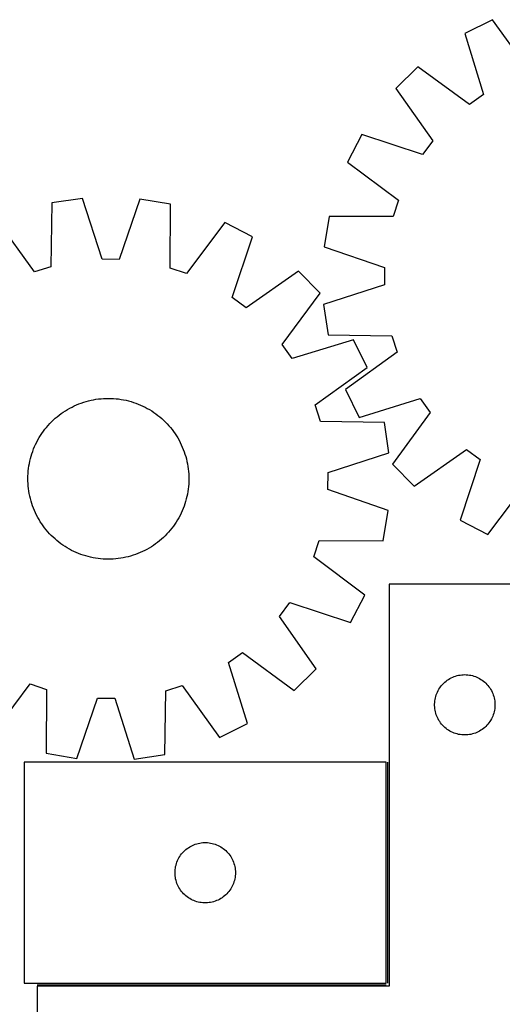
# Model space of a CAD drawing. Header units: millimetres. Extents: x 7 to 1493, y 7 to 2993.
# Tile 7 of 13: x 290 to 530, y 2488 to 2977. Entities that reach past the tile are written whole.
import ezdxf

# ---------------------------------------------------------------- set-up
doc = ezdxf.new("R2010")
doc.units = ezdxf.units.MM
doc.layers.add('COMMON', color=5, linetype='CONTINUOUS', true_color=0x0000ff)
doc.layers.add('CUT', color=7, linetype='CONTINUOUS', true_color=0x000000)

msp = doc.modelspace()

# ---------------------------------------------------------------- linework, layer by layer
at = {"layer": 'COMMON'}
for p, q in [((473.100555, 2498.04251), (473.100555, 2608.04251)), ((298.850555, 2497.292509), (472.350554, 2497.292509))]:
    msp.add_line(p, q, dxfattribs=at)
at = {"layer": 'CUT'}
for p, q in [((525.085129, 2977.288427), (511.313801, 2970.426864)), ((543.666338, 2951.525791), (525.085129, 2977.288427)), ((511.313801, 2970.426864), (520.690181, 2940.077922)), ((488.07548, 2953.860444), (477.098507, 2943.079135)), ((513.708352, 2935.10063), (488.07548, 2953.860444)), ((477.098507, 2943.079135), (495.394314, 2917.113037)), ((520.690181, 2940.077922), (513.708352, 2935.10063)), ((460.116856, 2920.142497), (453.008743, 2906.496792)), ((490.292267, 2910.221847), (460.116856, 2920.142497)), ((495.394314, 2917.113037), (490.292267, 2910.221847)), ((453.008743, 2906.496792), (478.433054, 2887.45528)), ((306.177397, 2886.133001), (305.674823, 2854.372614)), ((321.398016, 2888.383178), (306.177397, 2886.133001)), ((331.068985, 2858.126821), (321.398016, 2888.383178)), ((349.935348, 2888.089081), (339.642873, 2858.038461)), ((365.10636, 2885.525696), (349.935348, 2888.089081)), ((364.95427, 2853.761697), (365.10636, 2885.525696)), ((478.433054, 2887.45528), (475.710215, 2879.324751)), ((443.946043, 2879.435134), (441.402581, 2864.26077)), ((475.710215, 2879.324751), (443.946043, 2879.435134)), ((297.493266, 2851.807172), (278.9459, 2877.594183)), ((392.156095, 2876.427472), (373.081217, 2851.028185)), ((405.792455, 2869.301448), (392.156095, 2876.427472)), ((395.832193, 2839.139089), (405.792455, 2869.301448)), ((441.402581, 2864.26077), (471.466688, 2854.00776)), ((339.642873, 2858.038461), (331.068985, 2858.126821)), ((305.674823, 2854.372614), (297.493266, 2851.807172)), ((373.081217, 2851.028185), (364.95427, 2853.761697)), ((428.706776, 2852.289696), (402.716678, 2834.027999)), ((439.473663, 2841.298577), (428.706776, 2852.289696)), ((471.466688, 2854.00776), (471.389586, 2845.433763)), ((471.389586, 2845.433763), (441.145954, 2835.723076)), ((420.680209, 2815.690359), (439.473663, 2841.298577)), ((402.716678, 2834.027999), (395.832193, 2839.139089)), ((441.145954, 2835.723076), (443.416114, 2820.505424)), ((456.009556, 2818.038524), (425.64833, 2808.702)), ((443.416114, 2820.505424), (475.177133, 2820.044553)), ((462.853032, 2804.258198), (456.009556, 2818.038524)), ((475.177133, 2820.044553), (477.753315, 2811.866371)), ((425.64833, 2808.702), (420.680209, 2815.690359)), ((477.753315, 2811.866371), (451.990679, 2793.285162)), ((437.066021, 2785.710832), (462.853032, 2804.258198)), ((451.990679, 2793.285162), (458.852242, 2779.513834)), ((319.597704, 2786.199669), (320.774254, 2786.640957)), ((320.774254, 2786.640957), (321.964086, 2787.045072)), ((321.964086, 2787.045072), (323.166023, 2787.411613)), ((323.166023, 2787.411613), (324.378881, 2787.74022)), ((324.378881, 2787.74022), (325.601463, 2788.030568)), ((325.601463, 2788.030568), (326.832561, 2788.28237)), ((326.832561, 2788.28237), (328.07096, 2788.495379)), ((328.07096, 2788.495379), (329.31544, 2788.669383)), ((329.31544, 2788.669383), (330.564771, 2788.804211)), ((330.564771, 2788.804211), (331.817721, 2788.899731)), ((331.817721, 2788.899731), (333.073052, 2788.955847)), ((333.073052, 2788.955847), (334.329527, 2788.972505)), ((334.329527, 2788.972505), (335.585906, 2788.949687)), ((335.585906, 2788.949687), (336.840947, 2788.887417)), ((336.840947, 2788.887417), (338.093413, 2788.785756)), ((338.093413, 2788.785756), (339.342069, 2788.644804)), ((339.342069, 2788.644804), (340.58568, 2788.464701)), ((340.58568, 2788.464701), (341.823021, 2788.245623)), ((341.823021, 2788.245623), (343.052869, 2787.987788)), ((343.052869, 2787.987788), (344.274012, 2787.69145)), ((344.274012, 2787.69145), (345.485245, 2787.3569)), ((345.485245, 2787.3569), (346.685371, 2786.984471)), ((346.685371, 2786.984471), (347.873207, 2786.574528)), ((347.873207, 2786.574528), (349.04758, 2786.127476)), ((458.852242, 2779.513834), (489.201184, 2788.890214)), ((489.201184, 2788.890214), (494.178476, 2781.908385)), ((310.799461, 2781.390842), (311.829304, 2782.110863)), ((311.829304, 2782.110863), (312.881256, 2782.79818)), ((312.881256, 2782.79818), (313.954277, 2783.452116)), ((313.954277, 2783.452116), (315.04731, 2784.072025)), ((315.04731, 2784.072025), (316.159275, 2784.657294)), ((316.159275, 2784.657294), (317.289075, 2785.207348)), ((317.289075, 2785.207348), (318.435595, 2785.721641)), ((318.435595, 2785.721641), (319.597704, 2786.199669)), ((349.04758, 2786.127476), (350.207331, 2785.643757)), ((350.207331, 2785.643757), (351.351316, 2785.123849)), ((351.351316, 2785.123849), (352.478406, 2784.568263)), ((352.478406, 2784.568263), (353.587488, 2783.977549)), ((353.587488, 2783.977549), (354.677468, 2783.352289)), ((354.677468, 2783.352289), (355.747271, 2782.6931)), ((355.747271, 2782.6931), (356.795839, 2782.000634)), ((356.795839, 2782.000634), (357.82214, 2781.275572)), ((439.631462, 2777.529274), (437.066021, 2785.710832)), ((494.178476, 2781.908385), (475.418662, 2756.275513)), ((305.139938, 2776.425905), (306.016622, 2777.326146)), ((306.016622, 2777.326146), (306.92115, 2778.198405)), ((306.92115, 2778.198405), (307.85263, 2779.041822)), ((307.85263, 2779.041822), (308.810142, 2779.855564)), ((308.810142, 2779.855564), (309.792743, 2780.638828)), ((309.792743, 2780.638828), (310.799461, 2781.390842)), ((357.82214, 2781.275572), (358.82516, 2780.518632)), ((358.82516, 2780.518632), (359.803908, 2779.73056)), ((359.803908, 2779.73056), (360.75742, 2778.912133)), ((360.75742, 2778.912133), (361.684754, 2778.064159)), ((361.684754, 2778.064159), (362.584994, 2777.187476)), ((362.584994, 2777.187476), (363.457253, 2776.282948)), ((471.391849, 2777.026701), (439.631462, 2777.529274)), ((473.642026, 2761.806082), (471.391849, 2777.026701)), ((301.203464, 2771.536991), (301.928525, 2772.563292)), ((301.928525, 2772.563292), (302.685466, 2773.566311)), ((302.685466, 2773.566311), (303.473538, 2774.54506)), ((303.473538, 2774.54506), (304.291965, 2775.498571)), ((304.291965, 2775.498571), (305.139938, 2776.425905)), ((363.457253, 2776.282948), (364.30067, 2775.351468)), ((364.30067, 2775.351468), (365.114412, 2774.393956)), ((365.114412, 2774.393956), (365.897677, 2773.411355)), ((365.897677, 2773.411355), (366.649691, 2772.404637)), ((366.649691, 2772.404637), (367.369711, 2771.374793)), ((298.080249, 2766.092467), (298.635835, 2767.219557)), ((298.635835, 2767.219557), (299.226549, 2768.328639)), ((299.226549, 2768.328639), (299.851809, 2769.41862)), ((299.851809, 2769.41862), (300.510998, 2770.488422)), ((300.510998, 2770.488422), (301.203464, 2771.536991)), ((367.369711, 2771.374793), (368.057029, 2770.322842)), ((368.057029, 2770.322842), (368.710964, 2769.249821)), ((368.710964, 2769.249821), (369.330873, 2768.156788)), ((369.330873, 2768.156788), (369.916143, 2767.044823)), ((369.916143, 2767.044823), (370.466196, 2765.915023)), ((296.219627, 2761.426523), (296.62957, 2762.614358)), ((296.62957, 2762.614358), (297.076622, 2763.788731)), ((297.076622, 2763.788731), (297.56034, 2764.948482)), ((297.56034, 2764.948482), (298.080249, 2766.092467)), ((370.466196, 2765.915023), (370.98049, 2764.768503)), ((370.98049, 2764.768503), (371.458517, 2763.606394)), ((371.458517, 2763.606394), (371.899806, 2762.429843)), ((371.899806, 2762.429843), (372.30392, 2761.240012)), ((486.199971, 2745.298541), (512.166069, 2763.594347)), ((512.166069, 2763.594347), (519.057259, 2758.492301)), ((294.958475, 2756.564172), (295.21631, 2757.794021)), ((295.21631, 2757.794021), (295.512648, 2759.015164)), ((295.512648, 2759.015164), (295.847197, 2760.226396)), ((295.847197, 2760.226396), (296.219627, 2761.426523)), ((372.30392, 2761.240012), (372.670461, 2760.038074)), ((372.670461, 2760.038074), (372.999068, 2758.825217)), ((372.999068, 2758.825217), (373.289416, 2757.602635)), ((373.289416, 2757.602635), (373.541219, 2756.371537)), ((443.38567, 2752.135113), (473.642026, 2761.806082)), ((519.057259, 2758.492301), (509.136609, 2728.316889)), ((294.316681, 2751.582099), (294.418342, 2752.834565)), ((294.418342, 2752.834565), (294.559294, 2754.08322)), ((294.559294, 2754.08322), (294.739397, 2755.326832)), ((294.739397, 2755.326832), (294.958475, 2756.564172)), ((373.541219, 2756.371537), (373.754227, 2755.133137)), ((373.754227, 2755.133137), (373.928231, 2753.888658)), ((373.928231, 2753.888658), (374.06306, 2752.639327)), ((374.06306, 2752.639327), (374.158579, 2751.386377)), ((443.29731, 2743.561225), (443.38567, 2752.135113)), ((475.418662, 2756.275513), (486.199971, 2745.298541)), ((294.231593, 2749.070679), (294.254411, 2750.327057)), ((294.248251, 2747.814204), (294.231593, 2749.070679)), ((294.304367, 2746.558872), (294.248251, 2747.814204)), ((294.254411, 2750.327057), (294.316681, 2751.582099)), ((374.208535, 2747.618192), (374.146265, 2746.363151)), ((374.158579, 2751.386377), (374.214695, 2750.131045)), ((374.231353, 2748.87457), (374.208535, 2747.618192)), ((374.214695, 2750.131045), (374.231353, 2748.87457)), ((294.399886, 2745.305923), (294.304367, 2746.558872)), ((294.534715, 2744.056592), (294.399886, 2745.305923)), ((294.708719, 2742.812112), (294.534715, 2744.056592)), ((294.921728, 2741.573712), (294.708719, 2742.812112)), ((373.723549, 2742.618418), (373.504472, 2741.381077)), ((373.903652, 2743.862029), (373.723549, 2742.618418)), ((374.044604, 2745.110684), (373.903652, 2743.862029)), ((374.146265, 2746.363151), (374.044604, 2745.110684)), ((473.347929, 2733.26875), (443.29731, 2743.561225)), ((522.782314, 2721.208776), (541.823825, 2746.633087)), ((295.17353, 2740.342614), (294.921728, 2741.573712)), ((295.463878, 2739.120033), (295.17353, 2740.342614)), ((295.792485, 2737.907175), (295.463878, 2739.120033)), ((296.159026, 2736.705237), (295.792485, 2737.907175)), ((372.615749, 2737.718853), (372.243319, 2736.518727)), ((372.950298, 2738.930085), (372.615749, 2737.718853)), ((373.246636, 2740.151228), (372.950298, 2738.930085)), ((373.504472, 2741.381077), (373.246636, 2740.151228)), ((296.563141, 2735.515406), (296.159026, 2736.705237)), ((297.004429, 2734.338855), (296.563141, 2735.515406)), ((297.482456, 2733.176747), (297.004429, 2734.338855)), ((297.99675, 2732.030226), (297.482456, 2733.176747)), ((370.902606, 2732.996767), (370.382697, 2731.852782)), ((371.386325, 2734.156518), (370.902606, 2732.996767)), ((371.833376, 2735.330891), (371.386325, 2734.156518)), ((372.243319, 2736.518727), (371.833376, 2735.330891)), ((470.784545, 2718.097738), (473.347929, 2733.26875)), ((298.546804, 2730.900426), (297.99675, 2732.030226)), ((299.132073, 2729.788461), (298.546804, 2730.900426)), ((299.751982, 2728.695429), (299.132073, 2729.788461)), ((300.405917, 2727.622407), (299.751982, 2728.695429)), ((301.093235, 2726.570456), (300.405917, 2727.622407)), ((368.611137, 2728.52663), (367.951949, 2727.456827)), ((369.236397, 2729.61661), (368.611137, 2728.52663)), ((369.827111, 2730.725692), (369.236397, 2729.61661)), ((370.382697, 2731.852782), (369.827111, 2730.725692)), ((509.136609, 2728.316889), (522.782314, 2721.208776)), ((301.813256, 2725.540613), (301.093235, 2726.570456)), ((302.565269, 2724.533894), (301.813256, 2725.540613)), ((303.348534, 2723.551294), (302.565269, 2724.533894)), ((304.162276, 2722.593781), (303.348534, 2723.551294)), ((364.989408, 2723.40019), (364.170981, 2722.446678)), ((365.77748, 2724.378938), (364.989408, 2723.40019)), ((366.534421, 2725.381958), (365.77748, 2724.378938)), ((367.259482, 2726.408258), (366.534421, 2725.381958)), ((367.951949, 2727.456827), (367.259482, 2726.408258)), ((305.005693, 2721.662301), (304.162276, 2722.593781)), ((305.877952, 2720.757773), (305.005693, 2721.662301)), ((306.778193, 2719.88109), (305.877952, 2720.757773)), ((307.705526, 2719.033117), (306.778193, 2719.88109)), ((308.659038, 2718.21469), (307.705526, 2719.033117)), ((309.637787, 2717.426617), (308.659038, 2718.21469)), ((359.652804, 2718.089685), (358.670204, 2717.306421)), ((360.610317, 2718.903428), (359.652804, 2718.089685)), ((361.541797, 2719.746844), (360.610317, 2718.903428)), ((362.446325, 2720.619104), (361.541797, 2719.746844)), ((363.323008, 2721.519344), (362.446325, 2720.619104)), ((364.170981, 2722.446678), (363.323008, 2721.519344)), ((436.287033, 2710.12288), (439.020546, 2718.249828)), ((439.020546, 2718.249828), (470.784545, 2718.097738)), ((310.640806, 2716.669677), (309.637787, 2717.426617)), ((311.667107, 2715.944616), (310.640806, 2716.669677)), ((312.715676, 2715.252149), (311.667107, 2715.944616)), ((313.785478, 2714.592961), (312.715676, 2715.252149)), ((314.875458, 2713.967701), (313.785478, 2714.592961)), ((315.984541, 2713.376987), (314.875458, 2713.967701)), ((317.11163, 2712.821401), (315.984541, 2713.376987)), ((352.303672, 2713.287955), (351.173871, 2712.737902)), ((353.415637, 2713.873225), (352.303672, 2713.287955)), ((354.508669, 2714.493133), (353.415637, 2713.873225)), ((355.581691, 2715.147069), (354.508669, 2714.493133)), ((356.633642, 2715.834386), (355.581691, 2715.147069)), ((357.663485, 2716.554407), (356.633642, 2715.834386)), ((358.670204, 2717.306421), (357.663485, 2716.554407)), ((318.255615, 2712.301492), (317.11163, 2712.821401)), ((319.415367, 2711.817773), (318.255615, 2712.301492)), ((320.58974, 2711.370722), (319.415367, 2711.817773)), ((321.777575, 2710.960779), (320.58974, 2711.370722)), ((322.977701, 2710.588349), (321.777575, 2710.960779)), ((324.188934, 2710.2538), (322.977701, 2710.588349)), ((325.410077, 2709.957461), (324.188934, 2710.2538)), ((326.639926, 2709.699626), (325.410077, 2709.957461)), ((327.877266, 2709.480549), (326.639926, 2709.699626)), ((329.120878, 2709.300445), (327.877266, 2709.480549)), ((330.369533, 2709.159493), (329.120878, 2709.300445)), ((331.621999, 2709.057832), (330.369533, 2709.159493)), ((332.877041, 2708.995562), (331.621999, 2709.057832)), ((334.133419, 2708.972745), (332.877041, 2708.995562)), ((335.389894, 2708.989402), (334.133419, 2708.972745)), ((336.645226, 2709.045519), (335.389894, 2708.989402)), ((337.898175, 2709.141038), (336.645226, 2709.045519)), ((339.147506, 2709.275866), (337.898175, 2709.141038)), ((340.391986, 2709.449871), (339.147506, 2709.275866)), ((341.630386, 2709.662879), (340.391986, 2709.449871)), ((342.861484, 2709.914682), (341.630386, 2709.662879)), ((344.084065, 2710.20503), (342.861484, 2709.914682)), ((345.296923, 2710.533636), (344.084065, 2710.20503)), ((346.498861, 2710.900178), (345.296923, 2710.533636)), ((347.688692, 2711.304292), (346.498861, 2710.900178)), ((348.865242, 2711.745581), (347.688692, 2711.304292)), ((350.027351, 2712.223608), (348.865242, 2711.745581)), ((351.173871, 2712.737902), (350.027351, 2712.223608)), ((461.686321, 2691.048003), (436.287033, 2710.12288)), ((548.850555, 2696.542509), (473.850555, 2696.542509)), ((473.850555, 2696.542509), (473.850555, 2496.542509)), ((454.560297, 2677.411643), (461.686321, 2691.048003)), ((419.286847, 2680.48742), (424.397937, 2687.371905)), ((424.397937, 2687.371905), (454.560297, 2677.411643)), ((437.548544, 2654.497322), (419.286847, 2680.48742)), ((393.960849, 2657.555768), (400.949207, 2662.523889)), ((400.949207, 2662.523889), (426.557425, 2643.730435)), ((403.297373, 2627.194542), (393.960849, 2657.555768)), ((426.557425, 2643.730435), (437.548544, 2654.497322)), ((503.300112, 2649.199143), (503.962334, 2649.596788)), ((503.962334, 2649.596788), (504.644148, 2649.959816)), ((504.644148, 2649.959816), (505.343746, 2650.287263)), ((505.343746, 2650.287263), (506.059274, 2650.578262)), ((506.059274, 2650.578262), (506.788833, 2650.83204)), ((506.788833, 2650.83204), (507.530488, 2651.047925)), ((507.530488, 2651.047925), (508.282274, 2651.225345)), ((508.282274, 2651.225345), (509.042196, 2651.363828)), ((509.042196, 2651.363828), (509.80824, 2651.463007)), ((509.80824, 2651.463007), (510.578374, 2651.522621)), ((510.578374, 2651.522621), (511.350555, 2651.542509)), ((511.350555, 2651.542509), (512.122736, 2651.522621)), ((512.122736, 2651.522621), (512.89287, 2651.463007)), ((512.89287, 2651.463007), (513.658914, 2651.363828)), ((513.658914, 2651.363828), (514.418836, 2651.225345)), ((514.418836, 2651.225345), (515.170622, 2651.047925)), ((515.170622, 2651.047925), (515.912277, 2650.83204)), ((515.912277, 2650.83204), (516.641836, 2650.578262)), ((516.641836, 2650.578262), (517.357364, 2650.287263)), ((517.357364, 2650.287263), (518.056962, 2649.959816)), ((518.056962, 2649.959816), (518.738776, 2649.596788)), ((518.738776, 2649.596788), (519.400998, 2649.199143)), ((276.306851, 2621.517777), (295.381729, 2646.917065)), ((295.381729, 2646.917065), (303.508677, 2644.183552)), ((362.788123, 2643.572635), (370.96968, 2646.138077)), ((370.96968, 2646.138077), (389.517046, 2620.351066)), ((498.490836, 2644.264401), (498.9054, 2644.916165)), ((498.9054, 2644.916165), (499.352966, 2645.545724)), ((499.352966, 2645.545724), (499.832348, 2646.151407)), ((499.832348, 2646.151407), (500.342275, 2646.731609)), ((500.342275, 2646.731609), (500.881393, 2647.284792)), ((500.881393, 2647.284792), (501.448273, 2647.809488)), ((501.448273, 2647.809488), (502.041413, 2648.304306)), ((502.041413, 2648.304306), (502.659239, 2648.767934)), ((502.659239, 2648.767934), (503.300112, 2649.199143)), ((519.400998, 2649.199143), (520.041871, 2648.767934)), ((520.041871, 2648.767934), (520.659697, 2648.304306)), ((520.659697, 2648.304306), (521.252837, 2647.809488)), ((521.252837, 2647.809488), (521.819717, 2647.284792)), ((521.819717, 2647.284792), (522.358836, 2646.731609)), ((522.358836, 2646.731609), (522.868762, 2646.151407)), ((522.868762, 2646.151407), (523.348144, 2645.545724)), ((523.348144, 2645.545724), (523.79571, 2644.916165)), ((523.79571, 2644.916165), (524.210274, 2644.264401)), ((303.508677, 2644.183552), (303.356586, 2612.419553)), ((318.527598, 2609.856169), (328.820073, 2639.906788)), ((328.820073, 2639.906788), (337.393962, 2639.818428)), ((337.393962, 2639.818428), (347.06493, 2609.562071)), ((362.28555, 2611.812249), (362.788123, 2643.572635)), ((496.593586, 2639.231721), (496.751589, 2639.987825)), ((496.751589, 2639.987825), (496.948307, 2640.734794)), ((496.948307, 2640.734794), (497.183217, 2641.470645)), ((497.183217, 2641.470645), (497.455695, 2642.193428)), ((497.455695, 2642.193428), (497.765021, 2642.901225)), ((497.765021, 2642.901225), (498.110373, 2643.59216)), ((498.110373, 2643.59216), (498.490836, 2644.264401)), ((524.210274, 2644.264401), (524.590737, 2643.59216)), ((524.590737, 2643.59216), (524.936089, 2642.901225)), ((524.936089, 2642.901225), (525.245415, 2642.193428)), ((525.245415, 2642.193428), (525.517893, 2641.470645)), ((525.517893, 2641.470645), (525.752803, 2640.734794)), ((525.752803, 2640.734794), (525.949521, 2639.987825)), ((525.949521, 2639.987825), (526.107524, 2639.231721)), ((496.355528, 2636.928728), (496.395292, 2637.700141)), ((496.355528, 2636.156291), (496.355528, 2636.928728)), ((496.395292, 2635.384877), (496.355528, 2636.156291)), ((496.395292, 2637.700141), (496.474715, 2638.468485)), ((496.474715, 2634.616534), (496.395292, 2635.384877)), ((496.474715, 2638.468485), (496.593586, 2639.231721)), ((496.593586, 2633.853298), (496.474715, 2634.616534)), ((526.107524, 2639.231721), (526.226395, 2638.468485)), ((526.226395, 2634.616534), (526.107524, 2633.853298)), ((526.226395, 2638.468485), (526.305818, 2637.700141)), ((526.305818, 2635.384877), (526.226395, 2634.616534)), ((526.305818, 2637.700141), (526.345582, 2636.928728)), ((526.345582, 2636.156291), (526.305818, 2635.384877)), ((526.345582, 2636.928728), (526.345582, 2636.156291)), ((496.751589, 2633.097193), (496.593586, 2633.853298)), ((496.948307, 2632.350225), (496.751589, 2633.097193)), ((497.183217, 2631.614374), (496.948307, 2632.350225)), ((497.455695, 2630.891591), (497.183217, 2631.614374)), ((497.765021, 2630.183793), (497.455695, 2630.891591)), ((498.110373, 2629.492858), (497.765021, 2630.183793)), ((524.936089, 2630.183793), (524.590737, 2629.492858)), ((525.245415, 2630.891591), (524.936089, 2630.183793)), ((525.517893, 2631.614374), (525.245415, 2630.891591)), ((525.752803, 2632.350225), (525.517893, 2631.614374)), ((525.949521, 2633.097193), (525.752803, 2632.350225)), ((526.107524, 2633.853298), (525.949521, 2633.097193)), ((389.517046, 2620.351066), (403.297373, 2627.194542)), ((498.490836, 2628.820617), (498.110373, 2629.492858)), ((498.9054, 2628.168853), (498.490836, 2628.820617)), ((499.352966, 2627.539295), (498.9054, 2628.168853)), ((499.832348, 2626.933612), (499.352966, 2627.539295)), ((500.342275, 2626.353409), (499.832348, 2626.933612)), ((500.881393, 2625.800226), (500.342275, 2626.353409)), ((501.448273, 2625.27553), (500.881393, 2625.800226)), ((502.041413, 2624.780712), (501.448273, 2625.27553)), ((502.659239, 2624.317084), (502.041413, 2624.780712)), ((520.659697, 2624.780712), (520.041871, 2624.317084)), ((521.252837, 2625.27553), (520.659697, 2624.780712)), ((521.819717, 2625.800226), (521.252837, 2625.27553)), ((522.358836, 2626.353409), (521.819717, 2625.800226)), ((522.868762, 2626.933612), (522.358836, 2626.353409)), ((523.348144, 2627.539295), (522.868762, 2626.933612)), ((523.79571, 2628.168853), (523.348144, 2627.539295)), ((524.210274, 2628.820617), (523.79571, 2628.168853)), ((524.590737, 2629.492858), (524.210274, 2628.820617)), ((503.300112, 2623.885876), (502.659239, 2624.317084)), ((503.962334, 2623.488231), (503.300112, 2623.885876)), ((504.644148, 2623.125203), (503.962334, 2623.488231)), ((505.343746, 2622.797756), (504.644148, 2623.125203)), ((506.059274, 2622.506757), (505.343746, 2622.797756)), ((506.788833, 2622.252979), (506.059274, 2622.506757)), ((507.530488, 2622.037093), (506.788833, 2622.252979)), ((508.282274, 2621.859674), (507.530488, 2622.037093)), ((509.042196, 2621.721191), (508.282274, 2621.859674)), ((509.80824, 2621.622011), (509.042196, 2621.721191)), ((510.578374, 2621.562398), (509.80824, 2621.622011)), ((511.350555, 2621.542509), (510.578374, 2621.562398)), ((512.122736, 2621.562398), (511.350555, 2621.542509)), ((512.89287, 2621.622011), (512.122736, 2621.562398)), ((513.658914, 2621.721191), (512.89287, 2621.622011)), ((514.418836, 2621.859674), (513.658914, 2621.721191)), ((515.170622, 2622.037093), (514.418836, 2621.859674)), ((515.912277, 2622.252979), (515.170622, 2622.037093)), ((516.641836, 2622.506757), (515.912277, 2622.252979)), ((517.357364, 2622.797756), (516.641836, 2622.506757)), ((518.056962, 2623.125203), (517.357364, 2622.797756)), ((518.738776, 2623.488231), (518.056962, 2623.125203)), ((519.400998, 2623.885876), (518.738776, 2623.488231)), ((520.041871, 2624.317084), (519.400998, 2623.885876)), ((303.356586, 2612.419553), (318.527598, 2609.856169)), ((347.06493, 2609.562071), (362.28555, 2611.812249)), ((472.350554, 2608.04251), (292.350554, 2608.04251)), ((292.350554, 2608.04251), (292.350554, 2498.04251)), ((472.350554, 2498.04251), (472.350554, 2608.04251)), ((374.628662, 2565.90223), (375.300903, 2566.282692)), ((375.300903, 2566.282692), (375.991838, 2566.628044)), ((375.991838, 2566.628044), (376.699636, 2566.93737)), ((376.699636, 2566.93737), (377.422418, 2567.209849)), ((377.422418, 2567.209849), (378.158269, 2567.444758)), ((378.158269, 2567.444758), (378.905238, 2567.641476)), ((378.905238, 2567.641476), (379.661343, 2567.79948)), ((379.661343, 2567.79948), (380.424579, 2567.91835)), ((380.424579, 2567.91835), (381.192922, 2567.997773)), ((381.192922, 2567.997773), (381.964335, 2568.037537)), ((381.964335, 2568.037537), (382.736773, 2568.037537)), ((382.736773, 2568.037537), (383.508186, 2567.997773)), ((383.508186, 2567.997773), (384.276529, 2567.91835)), ((384.276529, 2567.91835), (385.039765, 2567.79948)), ((385.039765, 2567.79948), (385.79587, 2567.641476)), ((385.79587, 2567.641476), (386.542839, 2567.444758)), ((386.542839, 2567.444758), (387.27869, 2567.209849)), ((387.27869, 2567.209849), (388.001472, 2566.93737)), ((388.001472, 2566.93737), (388.70927, 2566.628044)), ((388.70927, 2566.628044), (389.400205, 2566.282692)), ((389.400205, 2566.282692), (390.072446, 2565.90223)), ((369.296275, 2560.430731), (369.693921, 2561.092953)), ((369.693921, 2561.092953), (370.125129, 2561.733827)), ((370.125129, 2561.733827), (370.588757, 2562.351653)), ((370.588757, 2562.351653), (371.083575, 2562.944792)), ((371.083575, 2562.944792), (371.608271, 2563.511673)), ((371.608271, 2563.511673), (372.161454, 2564.050791)), ((372.161454, 2564.050791), (372.741656, 2564.560717)), ((372.741656, 2564.560717), (373.34734, 2565.040099)), ((373.34734, 2565.040099), (373.976898, 2565.487666)), ((373.976898, 2565.487666), (374.628662, 2565.90223)), ((390.072446, 2565.90223), (390.72421, 2565.487666)), ((390.72421, 2565.487666), (391.353768, 2565.040099)), ((391.353768, 2565.040099), (391.959452, 2564.560717)), ((391.959452, 2564.560717), (392.539654, 2564.050791)), ((392.539654, 2564.050791), (393.092837, 2563.511673)), ((393.092837, 2563.511673), (393.617533, 2562.944792)), ((393.617533, 2562.944792), (394.112351, 2562.351653)), ((394.112351, 2562.351653), (394.575979, 2561.733827)), ((394.575979, 2561.733827), (395.007187, 2561.092953)), ((395.007187, 2561.092953), (395.404833, 2560.430731)), ((367.667719, 2556.110791), (367.845138, 2556.862577)), ((367.845138, 2556.862577), (368.061023, 2557.604233)), ((368.061023, 2557.604233), (368.314802, 2558.333792)), ((368.314802, 2558.333792), (368.6058, 2559.049319)), ((368.6058, 2559.049319), (368.933248, 2559.748917)), ((368.933248, 2559.748917), (369.296275, 2560.430731)), ((395.404833, 2560.430731), (395.76786, 2559.748917)), ((395.76786, 2559.748917), (396.095308, 2559.049319)), ((396.095308, 2559.049319), (396.386306, 2558.333792)), ((396.386306, 2558.333792), (396.640085, 2557.604233)), ((396.640085, 2557.604233), (396.85597, 2556.862577)), ((396.85597, 2556.862577), (397.033389, 2556.110791)), ((367.350554, 2553.04251), (367.370443, 2553.814692)), ((367.370443, 2552.270329), (367.350554, 2553.04251)), ((367.370443, 2553.814692), (367.430056, 2554.584825)), ((367.430056, 2551.500195), (367.370443, 2552.270329)), ((367.430056, 2554.584825), (367.529236, 2555.350869)), ((367.529236, 2550.734152), (367.430056, 2551.500195)), ((367.529236, 2555.350869), (367.667719, 2556.110791)), ((397.033389, 2556.110791), (397.171872, 2555.350869)), ((397.171872, 2555.350869), (397.271052, 2554.584825)), ((397.271052, 2551.500195), (397.171872, 2550.734152)), ((397.271052, 2554.584825), (397.330665, 2553.814692)), ((397.330665, 2552.270329), (397.271052, 2551.500195)), ((397.330665, 2553.814692), (397.350554, 2553.04251)), ((397.350554, 2553.04251), (397.330665, 2552.270329)), ((367.667719, 2549.974229), (367.529236, 2550.734152)), ((367.845138, 2549.222444), (367.667719, 2549.974229)), ((368.061023, 2548.480788), (367.845138, 2549.222444)), ((368.314802, 2547.751229), (368.061023, 2548.480788)), ((368.6058, 2547.035702), (368.314802, 2547.751229)), ((368.933248, 2546.336103), (368.6058, 2547.035702)), ((396.095308, 2547.035702), (395.76786, 2546.336103)), ((396.386306, 2547.751229), (396.095308, 2547.035702)), ((396.640085, 2548.480788), (396.386306, 2547.751229)), ((396.85597, 2549.222444), (396.640085, 2548.480788)), ((397.033389, 2549.974229), (396.85597, 2549.222444)), ((397.171872, 2550.734152), (397.033389, 2549.974229)), ((369.296275, 2545.654289), (368.933248, 2546.336103)), ((369.693921, 2544.992067), (369.296275, 2545.654289)), ((370.125129, 2544.351194), (369.693921, 2544.992067)), ((370.588757, 2543.733368), (370.125129, 2544.351194)), ((371.083575, 2543.140229), (370.588757, 2543.733368)), ((371.608271, 2542.573348), (371.083575, 2543.140229)), ((372.161454, 2542.03423), (371.608271, 2542.573348)), ((372.741656, 2541.524304), (372.161454, 2542.03423)), ((373.34734, 2541.044922), (372.741656, 2541.524304)), ((391.959452, 2541.524304), (391.353768, 2541.044922)), ((392.539654, 2542.03423), (391.959452, 2541.524304)), ((393.092837, 2542.573348), (392.539654, 2542.03423)), ((393.617533, 2543.140229), (393.092837, 2542.573348)), ((394.112351, 2543.733368), (393.617533, 2543.140229)), ((394.575979, 2544.351194), (394.112351, 2543.733368)), ((395.007187, 2544.992067), (394.575979, 2544.351194)), ((395.404833, 2545.654289), (395.007187, 2544.992067)), ((395.76786, 2546.336103), (395.404833, 2545.654289)), ((373.976898, 2540.597355), (373.34734, 2541.044922)), ((374.628662, 2540.182791), (373.976898, 2540.597355)), ((375.300903, 2539.802328), (374.628662, 2540.182791)), ((375.991838, 2539.456976), (375.300903, 2539.802328)), ((376.699636, 2539.147651), (375.991838, 2539.456976)), ((377.422418, 2538.875172), (376.699636, 2539.147651)), ((378.158269, 2538.640262), (377.422418, 2538.875172)), ((378.905238, 2538.443545), (378.158269, 2538.640262)), ((379.661343, 2538.285541), (378.905238, 2538.443545)), ((380.424579, 2538.16667), (379.661343, 2538.285541)), ((381.192922, 2538.087247), (380.424579, 2538.16667)), ((381.964335, 2538.047483), (381.192922, 2538.087247)), ((382.736773, 2538.047483), (381.964335, 2538.047483)), ((383.508186, 2538.087247), (382.736773, 2538.047483)), ((384.276529, 2538.16667), (383.508186, 2538.087247)), ((385.039765, 2538.285541), (384.276529, 2538.16667)), ((385.79587, 2538.443545), (385.039765, 2538.285541)), ((386.542839, 2538.640262), (385.79587, 2538.443545)), ((387.27869, 2538.875172), (386.542839, 2538.640262)), ((388.001472, 2539.147651), (387.27869, 2538.875172)), ((388.70927, 2539.456976), (388.001472, 2539.147651)), ((389.400205, 2539.802328), (388.70927, 2539.456976)), ((390.072446, 2540.182791), (389.400205, 2539.802328)), ((390.72421, 2540.597355), (390.072446, 2540.182791)), ((391.353768, 2541.044922), (390.72421, 2540.597355)), ((292.350554, 2498.04251), (472.350554, 2498.04251)), ((473.850555, 2496.542509), (298.850555, 2496.542509)), ((298.850555, 2496.542509), (298.850555, 2396.542509))]:
    msp.add_line(p, q, dxfattribs=at)

doc.saveas('drawing.dxf')
